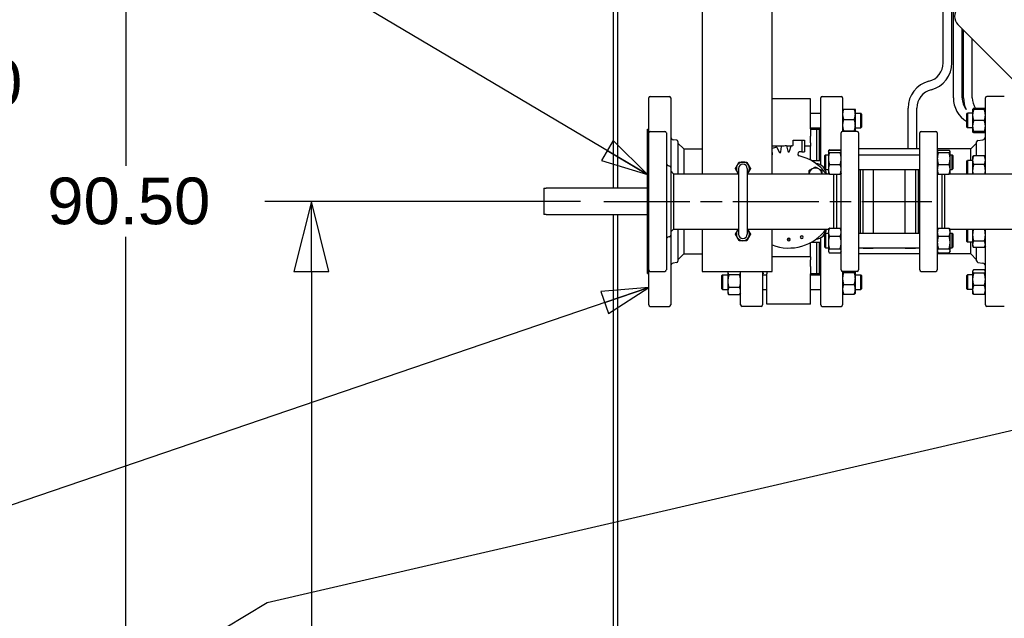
# Paper-space layout 'SHEET_1' of a CAD drawing. Header units: inches. Extents: x 4 to 540, y 12 to 340.
# Tile 65 of 116: x 176 to 218, y 242 to 267. Entities that reach past the tile are written whole.
import ezdxf

# ---------------------------------------------------------------- set-up
doc = ezdxf.new("R2010")
doc.units = ezdxf.units.IN
doc.header["$LTSCALE"] = 16
doc.header["$MEASUREMENT"] = 0
doc.linetypes.add('CHAIN', pattern=[0.7087, 0.4724, -0.0591, 0.1181, -0.0591])
doc.layers.get('0').update_dxf_attribs({"lineweight": 25})
doc.layers.get('DEFPOINTS').update_dxf_attribs({"lineweight": 25})
doc.layers.add('CENTER', color=7, linetype='CHAIN', lineweight=25)
doc.layers.add('DIMEN', color=7, linetype='Continuous', lineweight=25)
doc.styles.get("Standard").update_dxf_attribs({"font": 'arial.ttf'})
doc.dimstyles.new('DEFAULT-ANSI', dxfattribs={"dimscale": 16, "dimtxt": 0.125, "dimasz": 0.1875, "dimexe": 0.125, "dimexo": 0.0625, "dimgap": 0.031496, "dimtad": 0, "dimtih": 1, "dimtoh": 1, "dimrnd": 1e-08, "dimzin": 4, "dimdsep": 46, "dimtxsty": 'Standard', "dimblk": 'Filled-1', "dimcen": 0.09, "dimdle": 0.393701, "dimclrd": 256, "dimclre": 256, "dimclrt": 256, "dimadec": 0, "dimazin": 1, "dimtfac": 1.504, "dimtofl": 0, "dimtmove": 0, "dimatfit": 3, "dimldrblk": 'Filled-1', "dimfxl": 1, "dimtolj": 1, "dimtzin": 4, "dimlwd": 25, "dimlwe": 25, "dimarcsym": 0})
doc.dimstyles.new('DEFAULT-ANSI$7', dxfattribs={"dimscale": 16, "dimtxt": 0.125, "dimasz": 0.125, "dimexe": 0.125, "dimexo": 0.0625, "dimgap": 0.031496, "dimtad": 0, "dimtih": 1, "dimtoh": 1, "dimrnd": 1e-08, "dimzin": 4, "dimdsep": 46, "dimtxsty": 'Standard', "dimblk": 'Filled-1', "dimcen": 0.09, "dimdle": 0.393701, "dimclrd": 256, "dimclre": 256, "dimclrt": 256, "dimadec": 0, "dimazin": 1, "dimtfac": 1.504, "dimtofl": 0, "dimtmove": 0, "dimatfit": 3, "dimldrblk": 'Filled-1', "dimfxl": 1, "dimtolj": 1, "dimtzin": 4, "dimlwd": 25, "dimlwe": 25, "dimarcsym": 0})

# ---------------------------------------------------------------- blocks, each defined once
blk = doc.blocks.new('Filled-1')
at = {"color": 0}
for p, q in [((0, 0), (-1, 0.25)), ((-1, 0.25), (-1, -0.25)), ((-1, 0), (0, 0)), ((-1, -0.25), (0, 0))]:
    blk.add_line(p, q, dxfattribs=at)
at = {"color": 0, "flags": 128}
blk.add_lwpolyline([(-1, -0.25), (0, 0), (-1, 0.25), (-1, -0.25)], dxfattribs=at)
at = {"color": 0}
blk.add_solid([(-1, -0.25), (0, 0), (-1, 0.25), (-1, -0.25)], dxfattribs=at)
blk = doc.blocks.new('*D22')
at = {"layer": 'DEFPOINTS', "color": 0, "linetype": 'Continuous'}
for p in [(200.849, 259.441), (188.309, 212.941), (201.262, 212.941)]:
    blk.add_point(p, dxfattribs=at)
at = {"layer": 'DIMEN', "linetype": 'Continuous', "lineweight": 25}
for p, q in [((199.849, 259.441), (186.309, 259.441)), ((188.309, 256.441), (188.309, 237.716)), ((188.309, 215.941), (188.309, 234.666)), ((200.262, 212.941), (186.309, 212.941))]:
    blk.add_line(p, q, dxfattribs=at)
at = {"layer": 'DIMEN', "linetype": 'Continuous', "lineweight": 25, "xscale": 3, "yscale": 3, "zscale": 3}
for p, rotation in [((188.309, 259.441), 90), ((188.309, 212.941), 270)]:
    blk.add_blockref('Filled-1', p, dxfattribs=dict(at, rotation=rotation))
at = {"layer": 'DIMEN', "linetype": 'Continuous', "lineweight": 25, "insert": (184.897, 237.212), "char_height": 2, "attachment_point": 1}
blk.add_mtext('\\A1;46.50', dxfattribs=at)
blk = doc.blocks.new('*D23')
at = {"layer": 'DEFPOINTS', "color": 0, "linetype": 'Continuous'}
for p in [(180.354, 304.691), (202.821, 304.691), (202.821, 214.191)]:
    blk.add_point(p, dxfattribs=at)
at = {"layer": 'DIMEN', "linetype": 'Continuous', "lineweight": 25}
for p, q in [((201.821, 304.691), (178.354, 304.691)), ((180.354, 301.691), (180.354, 260.966)), ((180.354, 217.191), (180.354, 257.916)), ((201.821, 214.191), (178.354, 214.191))]:
    blk.add_line(p, q, dxfattribs=at)
at = {"layer": 'DIMEN', "linetype": 'Continuous', "lineweight": 25, "xscale": 3, "yscale": 3, "zscale": 3}
for p, rotation in [((180.354, 304.691), 90), ((180.354, 214.191), 270)]:
    blk.add_blockref('Filled-1', p, dxfattribs=dict(at, rotation=rotation))
at = {"layer": 'DIMEN', "linetype": 'Continuous', "lineweight": 25, "insert": (176.983, 260.462), "char_height": 2, "attachment_point": 1}
blk.add_mtext('\\A1;90.50', dxfattribs=at)
blk = doc.blocks.new('*D24')
at = {"layer": 'DEFPOINTS', "color": 0, "linetype": 'Continuous'}
for p in [(201.262, 305.941), (172.285, 212.941), (201.262, 212.941)]:
    blk.add_point(p, dxfattribs=at)
at = {"layer": 'DIMEN', "linetype": 'Continuous', "lineweight": 25}
for p, q in [((200.262, 305.941), (170.285, 305.941)), ((172.285, 302.941), (172.285, 266.041)), ((172.285, 215.941), (172.285, 262.99)), ((200.262, 212.941), (170.285, 212.941))]:
    blk.add_line(p, q, dxfattribs=at)
at = {"layer": 'DIMEN', "linetype": 'Continuous', "lineweight": 25, "xscale": 3, "yscale": 3, "zscale": 3}
for p, rotation in [((172.285, 305.941), 90), ((172.285, 212.941), 270)]:
    blk.add_blockref('Filled-1', p, dxfattribs=dict(at, rotation=rotation))
at = {"layer": 'DIMEN', "linetype": 'Continuous', "lineweight": 25, "insert": (168.914, 265.537), "char_height": 2, "attachment_point": 1}
blk.add_mtext('\\A1;93.00', dxfattribs=at)

psp = doc.layouts.new('SHEET_1')

# ---------------------------------------------------------------- linework, layer by layer
for p, q in [((201.262, 280.941), (201.262, 260.001)), ((201.449, 280.941), (201.449, 260.001)), ((215.85, 263.883), (215.85, 276.101)), ((215.413, 265.378), (215.413, 275.601)), ((215.788, 265.378), (215.788, 275.601)), ((205.074, 269.941), (205.074, 260.629)), ((208.074, 260.629), (208.074, 269.941)), ((216.048, 267.019), (220.599, 262.468)), ((216.225, 263.883), (216.225, 266.842)), ((216.287, 263.883), (216.287, 266.78)), ((216.662, 263.883), (216.662, 266.405)), ((202.786, 261.254), (202.786, 263.879)), ((202.848, 263.941), (203.661, 263.941)), ((203.723, 263.879), (203.723, 260.907)), ((209.723, 263.843), (208.074, 263.843)), ((209.723, 262.547), (209.723, 263.843)), ((210.161, 260.999), (210.161, 263.879)), ((210.223, 263.941), (211.036, 263.941)), ((211.098, 263.879), (211.098, 262.441)), ((217.223, 260.629), (217.223, 263.879)), ((218.036, 263.941), (217.286, 263.941)), ((209.723, 263.218), (210.161, 263.218)), ((211.098, 263.375), (211.099, 263.376)), ((211.14, 263.397), (211.603, 263.397)), ((211.645, 263.375), (211.644, 263.376)), ((211.645, 263.176), (211.645, 263.375)), ((211.645, 263.218), (211.879, 263.218)), ((211.645, 262.709), (211.645, 263.176)), ((211.879, 262.593), (211.879, 263.218)), ((211.911, 263.187), (211.879, 263.218)), ((211.911, 263.187), (211.911, 262.625)), ((213.911, 261.691), (213.911, 263.441)), ((214.286, 261.691), (214.286, 263.441)), ((216.426, 263.187), (216.457, 263.218)), ((216.426, 262.625), (216.426, 263.187)), ((216.457, 263.218), (216.457, 262.593)), ((216.676, 263.218), (216.457, 263.218)), ((216.676, 263.375), (216.686, 263.391)), ((216.676, 263.375), (216.676, 263.14)), ((217.181, 263.429), (216.718, 263.429)), ((217.181, 263.375), (216.718, 263.375)), ((217.223, 263.375), (217.214, 263.391)), ((211.14, 262.954), (211.603, 262.954)), ((216.676, 263.14), (216.676, 262.671)), ((217.181, 262.906), (216.718, 262.906)), ((202.723, 260.001), (202.723, 262.535)), ((202.723, 262.535), (202.786, 262.535)), ((202.787, 256.504), (202.787, 262.379)), ((202.849, 262.441), (203.474, 262.441)), ((203.537, 262.379), (203.537, 256.504)), ((209.723, 262.593), (210.161, 262.593)), ((209.723, 262.547), (209.723, 262.232)), ((209.723, 262.536), (209.973, 262.536)), ((209.973, 262.536), (209.973, 261.189)), ((209.973, 262.536), (209.973, 261.189)), ((209.973, 262.536), (210.098, 262.536)), ((210.098, 262.536), (210.098, 261.189)), ((210.098, 262.535), (210.161, 262.535)), ((211.037, 256.504), (211.037, 262.379)), ((211.724, 262.441), (211.099, 262.441)), ((211.14, 262.463), (211.603, 262.463)), ((211.645, 262.441), (211.645, 262.709)), ((211.645, 262.593), (211.879, 262.593)), ((211.787, 262.379), (211.787, 256.504)), ((211.911, 262.625), (211.879, 262.593)), ((214.412, 256.504), (214.412, 262.379)), ((214.474, 262.441), (215.099, 262.441)), ((215.162, 262.379), (215.162, 256.504)), ((216.426, 262.625), (216.457, 262.593)), ((216.676, 262.593), (216.457, 262.593)), ((216.676, 262.671), (216.676, 262.437)), ((216.676, 262.437), (216.686, 262.421)), ((217.181, 262.437), (216.718, 262.437)), ((217.181, 262.383), (216.718, 262.383)), ((217.223, 262.437), (217.214, 262.421)), ((203.981, 262.066), (203.833, 262.084)), ((204.036, 262.004), (204.036, 260.629)), ((204.286, 261.691), (204.036, 261.941)), ((208.976, 262.066), (209.216, 262.066)), ((208.976, 261.878), (208.976, 262.066)), ((209.216, 262.066), (209.346, 262.066)), ((209.346, 262.066), (209.346, 261.566)), ((209.346, 262.066), (209.466, 262.066)), ((209.466, 262.066), (209.466, 261.566)), ((209.723, 261.95), (209.723, 262.232)), ((209.723, 261.95), (209.723, 261.814)), ((216.598, 261.691), (216.848, 261.941)), ((216.848, 261.399), (216.848, 261.996)), ((216.903, 262.058), (217.113, 262.084)), ((204.286, 261.691), (205.074, 261.691)), ((204.286, 261.691), (204.286, 260.629)), ((208.598, 261.814), (208.074, 261.814)), ((208.087, 261.474), (208.074, 261.616)), ((208.274, 261.766), (208.374, 261.551)), ((208.45, 261.565), (208.471, 261.8)), ((208.686, 261.819), (208.747, 261.591)), ((208.884, 261.814), (208.687, 261.814)), ((208.824, 261.591), (208.885, 261.819)), ((209.232, 261.561), (209.216, 261.561)), ((209.346, 261.566), (209.262, 261.566)), ((209.346, 261.566), (209.466, 261.566)), ((209.723, 261.814), (209.466, 261.814)), ((209.723, 261.208), (209.723, 261.814)), ((210.49, 261.589), (210.494, 261.597)), ((210.49, 261.589), (210.49, 261.582)), ((210.49, 261.582), (210.49, 261.278)), ((210.494, 261.597), (210.507, 261.618)), ((210.532, 261.653), (210.995, 261.653)), ((210.532, 261.63), (210.995, 261.63)), ((210.532, 261.533), (210.995, 261.533)), ((211.032, 261.597), (211.02, 261.618)), ((211.037, 261.589), (211.032, 261.597)), ((214.412, 261.691), (211.787, 261.691)), ((216.598, 261.691), (215.162, 261.691)), ((215.162, 261.589), (215.166, 261.597)), ((215.204, 261.63), (215.667, 261.63)), ((215.204, 261.533), (215.667, 261.533)), ((215.709, 261.589), (215.704, 261.597)), ((215.709, 261.582), (215.709, 261.589)), ((215.709, 261.278), (215.709, 261.582)), ((216.598, 261.189), (216.598, 261.691)), ((202.724, 257.629), (202.724, 261.254)), ((202.724, 261.254), (202.787, 261.254)), ((209.758, 261.189), (210.161, 261.189)), ((210.334, 261.402), (210.365, 261.433)), ((210.334, 260.839), (210.334, 261.402)), ((210.365, 261.433), (210.365, 260.808)), ((210.365, 261.433), (210.49, 261.433)), ((210.49, 261.278), (210.49, 260.817)), ((211.787, 261.433), (214.412, 261.433)), ((211.974, 261.433), (211.974, 261.441)), ((211.974, 261.441), (212.412, 261.441)), ((212.412, 261.441), (212.412, 261.433)), ((213.787, 261.433), (213.787, 261.441)), ((213.787, 261.441), (214.224, 261.441)), ((214.224, 261.441), (214.224, 261.433)), ((215.709, 261.433), (215.802, 261.433)), ((215.709, 260.817), (215.709, 261.278)), ((215.802, 260.808), (215.802, 261.433)), ((215.834, 261.402), (215.802, 261.433)), ((215.834, 261.402), (215.834, 260.839)), ((216.426, 261.158), (216.457, 261.189)), ((216.426, 260.629), (216.426, 261.158)), ((216.457, 261.189), (216.457, 260.629)), ((216.676, 261.189), (216.457, 261.189)), ((216.676, 261.345), (216.686, 261.362)), ((216.676, 261.345), (216.676, 261.208)), ((216.676, 261.208), (216.676, 260.755)), ((217.181, 261.399), (216.718, 261.399)), ((217.223, 261.345), (217.214, 261.362)), ((203.669, 260.956), (203.647, 260.959)), ((203.724, 260.894), (203.724, 257.988)), ((203.849, 260.629), (203.724, 260.754)), ((203.849, 260.629), (206.637, 260.629)), ((203.849, 260.629), (203.849, 258.254)), ((206.637, 260.848), (206.637, 258.035)), ((207.012, 258.035), (207.012, 260.848)), ((207.012, 260.629), (210.507, 260.629)), ((210.334, 260.839), (210.365, 260.808)), ((210.365, 260.808), (210.49, 260.808)), ((210.49, 260.817), (210.49, 260.652)), ((210.49, 260.652), (210.494, 260.644)), ((210.494, 260.644), (210.503, 260.629)), ((210.532, 261.023), (210.995, 261.023)), ((211.037, 260.652), (211.032, 260.644)), ((211.787, 260.808), (214.412, 260.808)), ((211.849, 260.808), (211.849, 258.074)), ((211.974, 258.074), (211.974, 260.808)), ((212.412, 260.808), (212.412, 258.074)), ((213.787, 258.074), (213.787, 260.808)), ((214.224, 260.808), (214.224, 258.074)), ((214.349, 258.074), (214.349, 260.808)), ((215.162, 260.652), (215.166, 260.644)), ((215.204, 261.023), (215.667, 261.023)), ((215.691, 260.629), (220.412, 260.629)), ((215.709, 260.652), (215.704, 260.644)), ((215.709, 260.652), (215.709, 260.817)), ((215.709, 260.808), (215.802, 260.808)), ((215.834, 260.839), (215.802, 260.808)), ((216.676, 260.755), (216.676, 260.629)), ((217.181, 261.016), (216.718, 261.016)), ((210.532, 260.611), (210.995, 260.611)), ((210.724, 258.294), (210.724, 260.611)), ((210.849, 258.294), (210.849, 260.611)), ((215.204, 260.611), (215.667, 260.611)), ((215.349, 260.611), (215.349, 258.294)), ((215.474, 260.611), (215.474, 258.294)), ((198.286, 260.001), (198.286, 258.881)), ((198.286, 260.001), (198.386, 260.001)), ((202.724, 260.001), (198.386, 260.001)), ((198.386, 258.881), (198.286, 258.881)), ((198.386, 258.881), (202.724, 258.881)), ((201.262, 258.881), (201.262, 240.712)), ((201.449, 258.881), (201.449, 240.937)), ((202.723, 256.348), (202.723, 258.881)), ((203.849, 258.254), (203.724, 258.129)), ((203.849, 258.254), (206.637, 258.254)), ((204.036, 258.254), (204.036, 256.879)), ((204.286, 258.254), (204.286, 257.191)), ((205.074, 258.254), (205.074, 256.441)), ((207.012, 258.254), (210.503, 258.254)), ((208.074, 256.441), (208.074, 258.254)), ((210.49, 258.231), (210.507, 258.26)), ((210.49, 258.231), (210.49, 258.119)), ((210.49, 258.119), (210.49, 257.678)), ((210.532, 258.294), (210.995, 258.294)), ((211.037, 258.231), (211.02, 258.26)), ((215.162, 258.231), (215.179, 258.26)), ((215.204, 258.294), (215.667, 258.294)), ((215.709, 258.231), (215.692, 258.26)), ((215.695, 258.254), (226.216, 258.254)), ((215.709, 258.119), (215.709, 258.231)), ((215.709, 257.678), (215.709, 258.119)), ((216.426, 257.725), (216.426, 258.254)), ((216.457, 258.254), (216.457, 257.694)), ((216.676, 258.254), (216.676, 258.006)), ((217.223, 255.004), (217.223, 258.254)), ((203.669, 257.926), (203.647, 257.924)), ((203.723, 257.976), (203.723, 255.004)), ((208.845, 257.816), (208.726, 257.816)), ((209.723, 257.069), (209.723, 257.675)), ((209.758, 257.694), (210.161, 257.694)), ((209.973, 257.694), (209.973, 256.346)), ((209.973, 257.694), (209.973, 256.346)), ((210.098, 257.694), (210.098, 256.346)), ((210.161, 255.004), (210.161, 257.883)), ((210.334, 258.043), (210.365, 258.074)), ((210.334, 257.481), (210.334, 258.043)), ((210.365, 258.074), (210.365, 257.449)), ((210.365, 258.074), (210.49, 258.074)), ((210.49, 257.678), (210.49, 257.32)), ((210.532, 257.944), (210.995, 257.944)), ((211.787, 258.074), (214.412, 258.074)), ((215.204, 257.944), (215.667, 257.944)), ((215.709, 258.074), (215.802, 258.074)), ((215.709, 257.32), (215.709, 257.678)), ((215.802, 257.449), (215.802, 258.074)), ((215.834, 258.043), (215.802, 258.074)), ((215.834, 258.043), (215.834, 257.481)), ((216.426, 257.725), (216.457, 257.694)), ((216.676, 257.694), (216.457, 257.694)), ((216.598, 257.191), (216.598, 257.694)), ((216.676, 258.006), (216.676, 257.6)), ((217.181, 257.736), (216.718, 257.736)), ((202.724, 257.629), (202.787, 257.629)), ((202.786, 255.004), (202.786, 257.629)), ((210.334, 257.481), (210.365, 257.449)), ((210.365, 257.449), (210.49, 257.449)), ((210.49, 257.32), (210.49, 257.293)), ((210.49, 257.293), (210.507, 257.264)), ((210.532, 257.411), (210.995, 257.411)), ((211.037, 257.293), (211.02, 257.264)), ((211.787, 257.449), (214.412, 257.449)), ((211.974, 257.441), (211.974, 257.449)), ((211.974, 257.441), (212.412, 257.441)), ((212.412, 257.449), (212.412, 257.441)), ((213.787, 257.441), (213.787, 257.449)), ((213.787, 257.441), (214.224, 257.441)), ((214.224, 257.449), (214.224, 257.441)), ((215.162, 257.293), (215.179, 257.264)), ((215.204, 257.411), (215.667, 257.411)), ((215.709, 257.293), (215.692, 257.264)), ((215.709, 257.449), (215.802, 257.449)), ((215.709, 257.293), (215.709, 257.32)), ((215.834, 257.481), (215.802, 257.449)), ((216.676, 257.6), (216.676, 257.537)), ((216.676, 257.537), (216.718, 257.465)), ((217.181, 257.465), (216.718, 257.465)), ((216.848, 256.886), (216.848, 257.465)), ((217.223, 257.537), (217.181, 257.465)), ((203.981, 256.817), (203.833, 256.799)), ((204.286, 257.191), (204.036, 256.941)), ((204.286, 257.191), (205.074, 257.191)), ((209.723, 257.069), (208.074, 257.069)), ((209.723, 257.069), (209.723, 256.933)), ((209.723, 256.65), (209.723, 256.933)), ((210.532, 257.229), (210.995, 257.229)), ((214.412, 257.191), (211.787, 257.191)), ((216.598, 257.191), (215.162, 257.191)), ((215.204, 257.229), (215.667, 257.229)), ((216.598, 257.191), (216.848, 256.941)), ((216.903, 256.824), (217.113, 256.799)), ((202.849, 256.441), (203.474, 256.441)), ((205.074, 256.441), (208.074, 256.441)), ((206.176, 256.441), (206.176, 256.402)), ((206.176, 256.402), (206.176, 256.019)), ((206.723, 255.004), (206.723, 256.441)), ((207.661, 256.441), (207.661, 255.004)), ((207.848, 256.441), (207.848, 256.335)), ((209.723, 256.65), (209.723, 256.335)), ((211.098, 256.441), (211.098, 255.004)), ((211.724, 256.441), (211.099, 256.441)), ((211.14, 256.392), (211.603, 256.392)), ((211.645, 256.439), (211.645, 256.441)), ((211.645, 256.138), (211.645, 256.439)), ((214.474, 256.441), (215.099, 256.441)), ((216.676, 256.445), (216.686, 256.462)), ((216.676, 256.445), (216.676, 256.43)), ((216.676, 256.43), (216.676, 256.098)), ((217.181, 256.5), (216.718, 256.5)), ((217.223, 256.445), (217.214, 256.462)), ((202.723, 256.348), (202.786, 256.348)), ((205.911, 256.258), (205.942, 256.289)), ((205.911, 255.695), (205.911, 256.258)), ((205.942, 256.289), (205.942, 255.664)), ((205.942, 256.289), (206.176, 256.289)), ((206.176, 256.019), (206.176, 255.593)), ((206.681, 256.288), (206.218, 256.288)), ((207.723, 256.348), (207.661, 256.348)), ((207.661, 256.289), (207.848, 256.289)), ((207.848, 255.039), (207.848, 256.335)), ((209.723, 256.346), (209.973, 256.346)), ((209.723, 255.039), (209.723, 256.335)), ((209.723, 256.289), (210.161, 256.289)), ((209.973, 256.346), (210.098, 256.346)), ((210.098, 256.348), (210.161, 256.348)), ((211.645, 256.289), (211.879, 256.289)), ((211.645, 255.676), (211.645, 256.138)), ((211.879, 255.664), (211.879, 256.289)), ((211.911, 256.258), (211.879, 256.289)), ((211.911, 256.258), (211.911, 255.695)), ((216.426, 256.258), (216.457, 256.289)), ((216.426, 255.695), (216.426, 256.258)), ((216.457, 256.289), (216.457, 255.664)), ((216.676, 256.289), (216.457, 256.289)), ((216.676, 256.098), (216.676, 255.645)), ((217.181, 256.359), (216.718, 256.359)), ((205.911, 255.695), (205.942, 255.664)), ((205.942, 255.664), (206.176, 255.664)), ((206.176, 255.593), (206.176, 255.508)), ((206.681, 255.749), (206.218, 255.749)), ((207.661, 255.664), (207.848, 255.664)), ((209.723, 255.664), (210.161, 255.664)), ((211.14, 255.884), (211.603, 255.884)), ((211.645, 255.508), (211.645, 255.676)), ((211.645, 255.664), (211.879, 255.664)), ((211.911, 255.695), (211.879, 255.664)), ((216.426, 255.695), (216.457, 255.664)), ((216.676, 255.664), (216.457, 255.664)), ((216.676, 255.645), (216.676, 255.508)), ((217.181, 255.837), (216.718, 255.837)), ((206.176, 255.508), (206.204, 255.46)), ((206.681, 255.438), (206.218, 255.438)), ((206.723, 255.508), (206.695, 255.46)), ((211.098, 255.508), (211.102, 255.501)), ((211.14, 255.469), (211.603, 255.469)), ((211.645, 255.508), (211.641, 255.501)), ((216.676, 255.508), (216.686, 255.491)), ((217.181, 255.454), (216.718, 255.454)), ((217.223, 255.508), (217.214, 255.491)), ((202.848, 254.941), (203.661, 254.941)), ((207.598, 254.941), (206.786, 254.941)), ((209.723, 255.039), (207.848, 255.039)), ((210.223, 254.941), (211.036, 254.941)), ((218.036, 254.941), (217.286, 254.941))]:
    psp.add_line(p, q)
for centre, radius, start, end in [((216.402, 267.373), 0.5, 135, 225), ((214.601, 265.378), 0.813, 284.4036, 0), ((214.601, 265.378), 1.188, 284.4036, 0), ((215.098, 263.441), 1.188, 104.4036, 180), ((215.098, 263.441), 0.812, 104.4036, 180), ((202.848, 263.879), 0.0625, 90, 180), ((203.661, 263.879), 0.0625, 0, 90), ((210.223, 263.879), 0.0625, 90, 180), ((211.036, 263.879), 0.0625, 0, 90), ((217.038, 263.883), 1.188, 180, 239.0187), ((217.038, 263.883), 0.813, 180, 218.0299), ((217.474, 263.883), 1.188, 180, 204.9306), ((217.474, 263.883), 0.812, 180, 213.972), ((217.286, 263.879), 0.0625, 90, 180), ((202.849, 262.379), 0.0625, 90, 180), ((203.474, 262.379), 0.0625, 0, 90), ((211.099, 262.379), 0.0625, 90, 180), ((211.724, 262.379), 0.0625, 0, 90), ((214.474, 262.379), 0.0625, 90, 180), ((215.099, 262.379), 0.0625, 0, 90), ((203.848, 262.208), 0.125, 180, 263), ((203.973, 262.004), 0.0625, 0, 83), ((216.911, 261.996), 0.0625, 97, 180), ((217.098, 262.208), 0.125, 277, 0), ((208.786, 259.441), 2.38, 102.4038, 107.3879), ((208.047, 261.471), 0.04, 313.4244, 5), ((208.411, 261.568), 0.04, 205, 355), ((208.786, 259.441), 2.38, 92.4038, 97.5962), ((208.786, 261.601), 0.04, 195, 345), ((208.786, 259.441), 2.38, 86.9459, 87.5962), ((208.916, 261.878), 0.06, 266.9459, 0), ((209.262, 261.476), 0.09, 109.1881, 256.8264), ((203.662, 261.083), 0.125, 180, 263), ((206.824, 260.848), 0.281, 90, 150), ((206.824, 260.848), 0.281, 30, 90), ((208.786, 259.441), 2, 36.4236, 76.8264), ((209.911, 260.566), 0.5, 7.1808, 85.0011), ((203.662, 260.894), 0.0625, 0, 83), ((206.824, 260.848), 0.281, 150, 210), ((206.824, 260.848), 0.281, 210, 228.1897), ((206.824, 260.848), 0.187, 0, 180), ((206.824, 260.848), 0.281, 311.8103, 330), ((206.824, 260.848), 0.281, 330, 30), ((209.935, 260.59), 0.282, 120, 172.1491), ((209.935, 260.59), 0.281, 60, 120), ((209.935, 260.59), 0.281, 7.8509, 60), ((206.824, 258.035), 0.281, 150, 210), ((206.824, 258.035), 0.281, 131.8103, 150), ((206.824, 258.035), 0.281, 30, 48.1897), ((206.824, 258.035), 0.281, 330, 30), ((208.786, 259.441), 2, 249.1687, 323.5764), ((209.911, 258.316), 0.5, 274.9989, 352.8192), ((203.662, 257.799), 0.125, 97, 180), ((203.662, 257.988), 0.0625, 277, 0), ((206.824, 258.035), 0.281, 210, 270), ((206.824, 258.035), 0.187, 180, 0), ((206.824, 258.035), 0.281, 270, 330), ((208.786, 257.811), 0.06, 90, 270), ((208.786, 257.811), 0.06, 270, 90), ((209.343, 257.91), 0.06, 90, 270), ((209.343, 257.91), 0.06, 270, 90), ((203.973, 256.879), 0.0625, 277, 0), ((216.911, 256.886), 0.0625, 180, 263), ((202.849, 256.504), 0.0625, 180, 270), ((203.474, 256.504), 0.0625, 270, 0), ((203.848, 256.674), 0.125, 97, 180), ((211.099, 256.504), 0.0625, 180, 270), ((211.724, 256.504), 0.0625, 270, 0), ((214.474, 256.504), 0.0625, 180, 270), ((215.099, 256.504), 0.0625, 270, 0), ((217.098, 256.674), 0.125, 0, 83), ((202.848, 255.004), 0.0625, 180, 270), ((203.661, 255.004), 0.0625, 270, 0), ((206.786, 255.004), 0.0625, 180, 270), ((207.598, 255.004), 0.0625, 270, 0), ((210.223, 255.004), 0.0625, 180, 270), ((211.036, 255.004), 0.0625, 270, 0), ((217.286, 255.004), 0.0625, 180, 270)]:
    psp.add_arc(centre, radius, start, end)
for points, weights in [([(211.14, 263.397), (211.098, 263.278), (211.098, 263.176)], [1.10906450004, 1.0930923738, 1]), ([(211.098, 263.176), (211.098, 263.073), (211.14, 262.954)], [1, 1.0930923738, 1.10906450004]), ([(211.099, 263.376), (211.105, 263.386), (211.14, 263.397)], [1.02698537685, 1.09556604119, 1.10906450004]), ([(211.603, 263.397), (211.638, 263.386), (211.644, 263.376)], [1.10906450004, 1.09556604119, 1.02698537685]), ([(211.645, 263.176), (211.645, 263.278), (211.603, 263.397)], [1, 1.0930923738, 1.10906450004]), ([(211.603, 262.954), (211.645, 263.073), (211.645, 263.176)], [1.10906450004, 1.0930923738, 1]), ([(216.718, 263.375), (216.676, 263.249), (216.676, 263.14)], [1.10906450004, 1.0930923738, 1]), ([(216.676, 263.375), (216.676, 263.375), (216.718, 263.375)], [1, 1.0930923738, 1.10906450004]), ([(216.718, 263.429), (216.686, 263.4), (216.679, 263.375)], [1.10906450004, 1.09674264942, 1.03852268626]), ([(217.221, 263.375), (217.213, 263.4), (217.181, 263.429)], [1.03852268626, 1.09674264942, 1.10906450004]), ([(217.223, 263.14), (217.223, 263.249), (217.181, 263.375)], [1, 1.0930923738, 1.10906450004]), ([(217.181, 263.375), (217.223, 263.375), (217.223, 263.375)], [1.10906450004, 1.0930923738, 1]), ([(211.14, 262.954), (211.098, 262.823), (211.098, 262.709)], [1.10906450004, 1.0930923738, 1]), ([(211.645, 262.709), (211.645, 262.823), (211.603, 262.954)], [1, 1.0930923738, 1.10906450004]), ([(216.676, 263.14), (216.676, 263.031), (216.718, 262.906)], [1, 1.0930923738, 1.10906450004]), ([(216.718, 262.906), (216.676, 262.78), (216.676, 262.671)], [1.10906450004, 1.0930923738, 1]), ([(217.181, 262.906), (217.223, 263.031), (217.223, 263.14)], [1.10906450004, 1.0930923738, 1]), ([(217.223, 262.671), (217.223, 262.78), (217.181, 262.906)], [1, 1.0930923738, 1.10906450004]), ([(211.098, 262.709), (211.098, 262.595), (211.14, 262.463)], [1, 1.0930923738, 1.10906450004]), ([(211.14, 262.463), (211.102, 262.451), (211.099, 262.441)], [1.10906450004, 1.0946201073, 1.0171029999]), ([(211.603, 262.463), (211.645, 262.595), (211.645, 262.709)], [1.10906450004, 1.0930923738, 1]), ([(211.645, 262.441), (211.641, 262.451), (211.603, 262.463)], [1.01714236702, 1.09462377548, 1.10906450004]), ([(216.676, 262.671), (216.676, 262.563), (216.718, 262.437)], [1, 1.0930923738, 1.10906450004]), ([(216.718, 262.437), (216.676, 262.437), (216.676, 262.437)], [1.10906450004, 1.0930923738, 1]), ([(216.718, 262.383), (216.696, 262.403), (216.686, 262.421)], [1.10906450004, 1.10058521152, 1.07037081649]), ([(216.699, 262.437), (216.707, 262.411), (216.718, 262.383)], [1.09444483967, 1.1046715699, 1.10906450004]), ([(217.181, 262.437), (217.223, 262.563), (217.223, 262.671)], [1.10906450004, 1.0930923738, 1]), ([(217.223, 262.437), (217.223, 262.437), (217.181, 262.437)], [1, 1.0930923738, 1.10906450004]), ([(217.181, 262.383), (217.193, 262.411), (217.201, 262.437)], [1.10906450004, 1.1046715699, 1.09444483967]), ([(217.214, 262.421), (217.203, 262.403), (217.181, 262.383)], [1.07037081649, 1.10058521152, 1.10906450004]), ([(210.532, 261.63), (210.49, 261.604), (210.49, 261.582)], [1.10906450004, 1.0930923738, 1]), ([(210.49, 261.582), (210.49, 261.559), (210.532, 261.533)], [1, 1.0930923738, 1.10906450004]), ([(210.532, 261.533), (210.49, 261.396), (210.49, 261.278)], [1.10906450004, 1.0930923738, 1]), ([(210.507, 261.618), (210.516, 261.635), (210.532, 261.653)], [1.08626917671, 1.10308007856, 1.10906450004]), ([(210.532, 261.653), (210.525, 261.637), (210.519, 261.622)], [1.10906450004, 1.10630752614, 1.10125277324]), ([(210.995, 261.653), (211.011, 261.635), (211.02, 261.618)], [1.10906450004, 1.10308007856, 1.08626917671]), ([(211.008, 261.622), (211.002, 261.637), (210.995, 261.653)], [1.10125277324, 1.10630752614, 1.10906450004]), ([(211.037, 261.582), (211.037, 261.604), (210.995, 261.63)], [1, 1.0930923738, 1.10906450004]), ([(210.995, 261.533), (211.037, 261.559), (211.037, 261.582)], [1.10906450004, 1.0930923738, 1]), ([(211.037, 261.278), (211.037, 261.396), (210.995, 261.533)], [1, 1.0930923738, 1.10906450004]), ([(215.204, 261.63), (215.162, 261.604), (215.162, 261.582)], [1.10906450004, 1.0930923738, 1]), ([(215.162, 261.582), (215.162, 261.559), (215.204, 261.533)], [1, 1.0930923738, 1.10906450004]), ([(215.204, 261.533), (215.162, 261.396), (215.162, 261.278)], [1.10906450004, 1.0930923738, 1]), ([(215.709, 261.582), (215.709, 261.604), (215.667, 261.63)], [1, 1.0930923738, 1.10906450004]), ([(215.667, 261.533), (215.709, 261.559), (215.709, 261.582)], [1.10906450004, 1.0930923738, 1]), ([(215.709, 261.278), (215.709, 261.396), (215.667, 261.533)], [1, 1.0930923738, 1.10906450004]), ([(206.581, 260.988), (206.618, 261.053), (206.662, 261.129)], [1, 1.0930923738, 1.10906450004]), ([(206.662, 261.129), (206.749, 261.129), (206.824, 261.129)], [1.10906450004, 1.0930923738, 1]), ([(206.824, 261.129), (206.9, 261.129), (206.987, 261.129)], [1, 1.0930923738, 1.10906450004]), ([(206.987, 261.129), (207.03, 261.053), (207.068, 260.988)], [1.10906450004, 1.0930923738, 1]), ([(210.49, 261.278), (210.49, 261.16), (210.532, 261.023)], [1, 1.0930923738, 1.10906450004]), ([(210.995, 261.023), (211.037, 261.16), (211.037, 261.278)], [1.10906450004, 1.0930923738, 1]), ([(215.162, 261.278), (215.162, 261.16), (215.204, 261.023)], [1, 1.0930923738, 1.10906450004]), ([(215.667, 261.023), (215.709, 261.16), (215.709, 261.278)], [1.10906450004, 1.0930923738, 1]), ([(216.718, 261.399), (216.676, 261.297), (216.676, 261.208)], [1.10906450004, 1.0930923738, 1]), ([(216.676, 261.208), (216.676, 261.119), (216.718, 261.016)], [1, 1.0930923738, 1.10906450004]), ([(216.686, 261.362), (216.696, 261.379), (216.718, 261.399)], [1.07037081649, 1.10058521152, 1.10906450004]), ([(217.223, 261.208), (217.223, 261.297), (217.181, 261.399)], [1, 1.0930923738, 1.10906450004]), ([(217.181, 261.399), (217.203, 261.379), (217.214, 261.362)], [1.10906450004, 1.10058521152, 1.07037081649]), ([(217.181, 261.016), (217.223, 261.119), (217.223, 261.208)], [1.10906450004, 1.0930923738, 1]), ([(206.5, 260.848), (206.543, 260.923), (206.581, 260.988)], [1.10906450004, 1.0930923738, 1]), ([(206.581, 260.707), (206.543, 260.772), (206.5, 260.848)], [1, 1.0930923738, 1.10906450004]), ([(206.626, 260.629), (206.603, 260.669), (206.581, 260.707)], [1.08028815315, 1.05232754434, 1]), ([(207.068, 260.707), (207.046, 260.669), (207.023, 260.629)], [1, 1.05232754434, 1.08028815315]), ([(207.068, 260.988), (207.106, 260.923), (207.149, 260.848)], [1, 1.0930923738, 1.10906450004]), ([(207.149, 260.848), (207.106, 260.772), (207.068, 260.707)], [1.10906450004, 1.0930923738, 1]), ([(210.532, 261.023), (210.49, 260.913), (210.49, 260.817)], [1.10906450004, 1.0930923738, 1]), ([(210.49, 260.817), (210.49, 260.721), (210.532, 260.611)], [1, 1.0930923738, 1.10906450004]), ([(210.532, 260.611), (210.503, 260.629), (210.494, 260.644)], [1.10906450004, 1.09818338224, 1.05150993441]), ([(210.5, 260.637), (210.501, 260.633), (210.503, 260.629)], [1.0703708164, 1.07557666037, 1.08013727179]), ([(211.037, 260.817), (211.037, 260.913), (210.995, 261.023)], [1, 1.0930923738, 1.10906450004]), ([(210.995, 260.611), (211.037, 260.721), (211.037, 260.817)], [1.10906450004, 1.0930923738, 1]), ([(211.032, 260.644), (211.023, 260.629), (210.995, 260.611)], [1.05150993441, 1.09818338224, 1.10906450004]), ([(215.204, 261.023), (215.162, 260.913), (215.162, 260.817)], [1.10906450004, 1.0930923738, 1]), ([(215.162, 260.817), (215.162, 260.721), (215.204, 260.611)], [1, 1.0930923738, 1.10906450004]), ([(215.204, 260.611), (215.175, 260.629), (215.166, 260.644)], [1.10906450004, 1.09818338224, 1.05150993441]), ([(215.709, 260.817), (215.709, 260.913), (215.667, 261.023)], [1, 1.0930923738, 1.10906450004]), ([(215.667, 260.611), (215.709, 260.721), (215.709, 260.817)], [1.10906450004, 1.0930923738, 1]), ([(215.704, 260.644), (215.695, 260.629), (215.667, 260.611)], [1.05150993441, 1.09818338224, 1.10906450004]), ([(216.718, 261.016), (216.676, 260.876), (216.676, 260.755)], [1.10906450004, 1.0930923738, 1]), ([(216.676, 260.755), (216.676, 260.693), (216.687, 260.629)], [1, 1.04545620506, 1.07252474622]), ([(217.223, 260.755), (217.223, 260.876), (217.181, 261.016)], [1, 1.0930923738, 1.10906450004]), ([(217.213, 260.629), (217.223, 260.693), (217.223, 260.755)], [1.07252474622, 1.04545620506, 1]), ([(206.5, 258.035), (206.543, 258.11), (206.581, 258.176)], [1.10906450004, 1.0930923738, 1]), ([(206.581, 258.176), (206.603, 258.214), (206.626, 258.254)], [1, 1.0523275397, 1.08028814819]), ([(207.023, 258.254), (207.046, 258.214), (207.068, 258.176)], [1.08028814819, 1.0523275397, 1]), ([(207.068, 258.176), (207.106, 258.11), (207.149, 258.035)], [1, 1.0930923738, 1.10906450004]), ([(210.532, 258.294), (210.49, 258.2), (210.49, 258.119)], [1.10906450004, 1.0930923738, 1]), ([(210.49, 258.119), (210.49, 258.038), (210.532, 257.944)], [1, 1.0930923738, 1.10906450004]), ([(210.507, 258.26), (210.516, 258.276), (210.532, 258.294)], [1.08626917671, 1.10308007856, 1.10906450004]), ([(210.995, 258.294), (211.011, 258.276), (211.02, 258.26)], [1.10906450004, 1.10308007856, 1.08626917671]), ([(211.037, 258.119), (211.037, 258.2), (210.995, 258.294)], [1, 1.0930923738, 1.10906450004]), ([(210.995, 257.944), (211.037, 258.038), (211.037, 258.119)], [1.10906450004, 1.0930923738, 1]), ([(215.204, 258.294), (215.162, 258.2), (215.162, 258.119)], [1.10906450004, 1.0930923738, 1]), ([(215.162, 258.119), (215.162, 258.038), (215.204, 257.944)], [1, 1.0930923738, 1.10906450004]), ([(215.179, 258.26), (215.188, 258.276), (215.204, 258.294)], [1.08626917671, 1.10308007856, 1.10906450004]), ([(215.667, 258.294), (215.682, 258.276), (215.692, 258.26)], [1.10906450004, 1.10308007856, 1.08626917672]), ([(215.709, 258.119), (215.709, 258.2), (215.667, 258.294)], [1, 1.0930923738, 1.10906450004]), ([(215.667, 257.944), (215.709, 258.038), (215.709, 258.119)], [1.10906450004, 1.0930923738, 1]), ([(216.712, 258.254), (216.676, 258.122), (216.676, 258.006)], [1.10595139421, 1.08551078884, 1]), ([(217.223, 258.006), (217.223, 258.122), (217.188, 258.254)], [1, 1.08551078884, 1.10595139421]), ([(206.581, 257.894), (206.543, 257.96), (206.5, 258.035)], [1, 1.0930923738, 1.10906450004]), ([(206.662, 257.754), (206.618, 257.829), (206.581, 257.894)], [1.10906450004, 1.0930923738, 1]), ([(206.824, 257.754), (206.749, 257.754), (206.662, 257.754)], [1, 1.0930923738, 1.10906450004]), ([(206.987, 257.754), (206.9, 257.754), (206.824, 257.754)], [1.10906450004, 1.0930923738, 1]), ([(207.068, 257.894), (207.03, 257.829), (206.987, 257.754)], [1, 1.0930923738, 1.10906450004]), ([(207.149, 258.035), (207.106, 257.96), (207.068, 257.894)], [1.10906450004, 1.0930923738, 1]), ([(210.532, 257.944), (210.49, 257.801), (210.49, 257.678)], [1.10906450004, 1.0930923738, 1]), ([(210.49, 257.678), (210.49, 257.554), (210.532, 257.411)], [1, 1.0930923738, 1.10906450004]), ([(211.037, 257.678), (211.037, 257.801), (210.995, 257.944)], [1, 1.0930923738, 1.10906450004]), ([(210.995, 257.411), (211.037, 257.554), (211.037, 257.678)], [1.10906450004, 1.0930923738, 1]), ([(215.204, 257.944), (215.162, 257.801), (215.162, 257.678)], [1.10906450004, 1.0930923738, 1]), ([(215.162, 257.678), (215.162, 257.554), (215.204, 257.411)], [1, 1.0930923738, 1.10906450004]), ([(215.709, 257.678), (215.709, 257.801), (215.667, 257.944)], [1, 1.0930923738, 1.10906450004]), ([(215.667, 257.411), (215.709, 257.554), (215.709, 257.678)], [1.10906450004, 1.0930923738, 1]), ([(216.676, 258.006), (216.676, 257.881), (216.718, 257.736)], [1, 1.0930923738, 1.10906450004]), ([(216.718, 257.736), (216.676, 257.663), (216.676, 257.6)], [1.10906450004, 1.0930923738, 1]), ([(217.181, 257.736), (217.223, 257.881), (217.223, 258.006)], [1.10906450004, 1.0930923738, 1]), ([(217.223, 257.6), (217.223, 257.663), (217.181, 257.736)], [1, 1.0930923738, 1.10906450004]), ([(210.532, 257.411), (210.49, 257.363), (210.49, 257.32)], [1.10906450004, 1.0930923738, 1]), ([(210.49, 257.32), (210.49, 257.278), (210.532, 257.229)], [1, 1.0930923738, 1.10906450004]), ([(211.037, 257.32), (211.037, 257.363), (210.995, 257.411)], [1, 1.0930923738, 1.10906450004]), ([(210.995, 257.229), (211.037, 257.278), (211.037, 257.32)], [1.10906450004, 1.0930923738, 1]), ([(215.204, 257.411), (215.162, 257.363), (215.162, 257.32)], [1.10906450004, 1.0930923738, 1]), ([(215.162, 257.32), (215.162, 257.278), (215.204, 257.229)], [1, 1.0930923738, 1.10906450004]), ([(215.709, 257.32), (215.709, 257.363), (215.667, 257.411)], [1, 1.0930923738, 1.10906450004]), ([(215.667, 257.229), (215.709, 257.278), (215.709, 257.32)], [1.10906450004, 1.0930923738, 1]), ([(216.676, 257.6), (216.676, 257.537), (216.718, 257.465)], [1, 1.0930923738, 1.10906450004]), ([(217.181, 257.465), (217.223, 257.537), (217.223, 257.6)], [1.10906450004, 1.0930923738, 1]), ([(206.182, 256.441), (206.176, 256.421), (206.176, 256.402)], [1.0554251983, 1.03237681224, 1]), ([(206.176, 256.402), (206.176, 256.349), (206.218, 256.288)], [1, 1.0930923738, 1.10906450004]), ([(206.681, 256.288), (206.723, 256.349), (206.723, 256.402)], [1.10906450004, 1.0930923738, 1]), ([(206.723, 256.402), (206.723, 256.421), (206.718, 256.441)], [1, 1.03237681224, 1.0554251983]), ([(211.098, 256.441), (211.098, 256.44), (211.098, 256.439)], [1.01069130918, 1.00547923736, 1]), ([(211.098, 256.439), (211.098, 256.417), (211.14, 256.392)], [1, 1.0930923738, 1.10906450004]), ([(211.14, 256.392), (211.098, 256.256), (211.098, 256.138)], [1.10906450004, 1.0930923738, 1]), ([(211.603, 256.392), (211.645, 256.417), (211.645, 256.439)], [1.10906450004, 1.0930923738, 1]), ([(211.645, 256.138), (211.645, 256.256), (211.603, 256.392)], [1, 1.0930923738, 1.10906450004]), ([(211.645, 256.439), (211.645, 256.44), (211.645, 256.441)], [1, 1.0054602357, 1.01065515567]), ([(216.718, 256.5), (216.676, 256.462), (216.676, 256.43)], [1.10906450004, 1.0930923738, 1]), ([(216.676, 256.43), (216.676, 256.397), (216.718, 256.359)], [1, 1.0930923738, 1.10906450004]), ([(217.223, 256.43), (217.223, 256.462), (217.181, 256.5)], [1, 1.0930923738, 1.10906450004]), ([(217.181, 256.359), (217.223, 256.397), (217.223, 256.43)], [1.10906450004, 1.0930923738, 1]), ([(206.218, 256.288), (206.176, 256.144), (206.176, 256.019)], [1.10906450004, 1.0930923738, 1]), ([(206.176, 256.019), (206.176, 255.893), (206.218, 255.749)], [1, 1.0930923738, 1.10906450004]), ([(206.723, 256.019), (206.723, 256.144), (206.681, 256.288)], [1, 1.0930923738, 1.10906450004]), ([(206.681, 255.749), (206.723, 255.893), (206.723, 256.019)], [1.10906450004, 1.0930923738, 1]), ([(211.098, 256.138), (211.098, 256.02), (211.14, 255.884)], [1, 1.0930923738, 1.10906450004]), ([(211.603, 255.884), (211.645, 256.02), (211.645, 256.138)], [1.10906450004, 1.0930923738, 1]), ([(216.718, 256.359), (216.676, 256.219), (216.676, 256.098)], [1.10906450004, 1.0930923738, 1]), ([(216.676, 256.098), (216.676, 255.977), (216.718, 255.837)], [1, 1.0930923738, 1.10906450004]), ([(217.223, 256.098), (217.223, 256.219), (217.181, 256.359)], [1, 1.0930923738, 1.10906450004]), ([(217.181, 255.837), (217.223, 255.977), (217.223, 256.098)], [1.10906450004, 1.0930923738, 1]), ([(206.218, 255.749), (206.176, 255.666), (206.176, 255.593)], [1.10906450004, 1.0930923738, 1]), ([(206.176, 255.593), (206.176, 255.521), (206.218, 255.438)], [1, 1.0930923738, 1.10906450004]), ([(206.723, 255.593), (206.723, 255.666), (206.681, 255.749)], [1, 1.0930923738, 1.10906450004]), ([(206.681, 255.438), (206.723, 255.521), (206.723, 255.593)], [1.10906450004, 1.0930923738, 1]), ([(211.14, 255.884), (211.098, 255.773), (211.098, 255.676)], [1.10906450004, 1.0930923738, 1]), ([(211.098, 255.676), (211.098, 255.58), (211.14, 255.469)], [1, 1.0930923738, 1.10906450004]), ([(211.645, 255.676), (211.645, 255.773), (211.603, 255.884)], [1, 1.0930923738, 1.10906450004]), ([(211.603, 255.469), (211.645, 255.58), (211.645, 255.676)], [1.10906450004, 1.0930923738, 1]), ([(216.718, 255.837), (216.676, 255.734), (216.676, 255.645)], [1.10906450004, 1.0930923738, 1]), ([(216.676, 255.645), (216.676, 255.556), (216.718, 255.454)], [1, 1.0930923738, 1.10906450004]), ([(217.223, 255.645), (217.223, 255.734), (217.181, 255.837)], [1, 1.0930923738, 1.10906450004]), ([(217.181, 255.454), (217.223, 255.556), (217.223, 255.645)], [1.10906450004, 1.0930923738, 1]), ([(206.218, 255.438), (206.21, 255.449), (206.204, 255.46)], [1.10906450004, 1.10602858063, 1.10020638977]), ([(206.695, 255.46), (206.689, 255.449), (206.681, 255.438)], [1.10020638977, 1.10602858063, 1.10906450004]), ([(211.14, 255.469), (211.111, 255.486), (211.102, 255.501)], [1.10906450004, 1.09793854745, 1.0493914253]), ([(211.641, 255.501), (211.632, 255.486), (211.603, 255.469)], [1.0493914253, 1.09793854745, 1.10906450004]), ([(216.718, 255.454), (216.696, 255.474), (216.686, 255.491)], [1.10906450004, 1.10058521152, 1.07037081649]), ([(217.214, 255.491), (217.203, 255.474), (217.181, 255.454)], [1.07037081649, 1.10058521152, 1.10906450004])]:
    psp.add_rational_spline(points, weights, degree=2)
psp.add_open_spline([(209.262, 261.566), (209.252, 261.566), (209.242, 261.565), (209.232, 261.561)], degree=3)
for points, knots in [([(209.794, 260.834), (209.77, 260.82), (209.746, 260.807), (209.699, 260.78), (209.676, 260.766), (209.653, 260.753)], [0, 0, 0, 0, 0.002088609, 0.002088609, 0.004177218, 0.004177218, 0.004177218, 0.004177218]), ([(209.653, 260.753), (209.653, 260.726), (209.653, 260.7), (209.653, 260.658), (209.653, 260.643), (209.653, 260.629)], [0, 0, 0, 0, 0.002088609, 0.002088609, 0.003206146, 0.003206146, 0.003206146, 0.003206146]), ([(209.935, 260.915), (209.912, 260.902), (209.888, 260.889), (209.842, 260.862), (209.818, 260.848), (209.794, 260.834)], [0, 0, 0, 0, 0.002088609, 0.002088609, 0.004177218, 0.004177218, 0.004177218, 0.004177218]), ([(210.075, 260.834), (210.051, 260.848), (210.028, 260.862), (209.981, 260.889), (209.958, 260.902), (209.935, 260.915)], [0, 0, 0, 0, 0.002088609, 0.002088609, 0.004177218, 0.004177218, 0.004177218, 0.004177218]), ([(210.216, 260.753), (210.193, 260.766), (210.17, 260.78), (210.123, 260.807), (210.099, 260.82), (210.075, 260.834)], [0, 0, 0, 0, 0.002088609, 0.002088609, 0.004177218, 0.004177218, 0.004177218, 0.004177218]), ([(210.216, 260.629), (210.216, 260.643), (210.216, 260.658), (210.216, 260.7), (210.216, 260.726), (210.216, 260.753)], [0.000971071, 0.000971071, 0.000971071, 0.000971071, 0.002088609, 0.002088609, 0.004177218, 0.004177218, 0.004177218, 0.004177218])]:
    psp.add_open_spline(points, degree=3, knots=knots)
at = {"layer": 'CENTER', "linetype": 'CHAIN', "ltscale": 0.488635}
psp.add_line((200.849, 259.441), (214.926, 259.441), dxfattribs=at)

# ---------------------------------------------------------------- dimensions: what is measured, and where the dimension line sits
at = {"layer": 'DIMEN', "linetype": 'Continuous', "lineweight": 25}
for base, p1, p2, picture, middle in [((172.285, 212.941), (201.262, 305.941), (201.262, 212.941), '*D24', (172.285, 264.515)), ((180.354, 304.691), (202.821, 214.191), (202.821, 304.691), '*D23', (180.354, 259.441)), ((188.309, 212.941), (200.849, 259.441), (201.262, 212.941), '*D22', (188.309, 236.191))]:
    dim = psp.add_linear_dim(base=base, p1=p1, p2=p2, angle=90, dimstyle='DEFAULT-ANSI', override={"dimdec": 2, "dimtp": 0, "dimtm": 0, "dimtdec": 2, "dimatfit": 1}, dxfattribs=at)
    dim.commit()
    dim.dimension.update_dxf_attribs({"geometry": picture, "text_midpoint": middle, "dimtype": 160})

# ---------------------------------------------------------------- leaders
at = {"layer": 'DIMEN', "linetype": 'Continuous', "lineweight": 25, "annotation_type": 0, "has_hookline": 1, "hookline_direction": 1}
for points, text_width in [([(202.724, 260.598), (162.275, 284.567), (160.275, 284.567)], 26.962), ([(202.786, 255.752), (169.257, 244.311), (167.257, 244.311)], 26.962), ([(221.911, 250.441), (186.42, 242.237), (162.131, 227.633), (160.131, 227.633)], 25.832)]:
    psp.add_leader(points, dimstyle='DEFAULT-ANSI$7', override={"dimtad": 0}, dxfattribs=dict(at, text_width=text_width))

doc.saveas('drawing.dxf')
